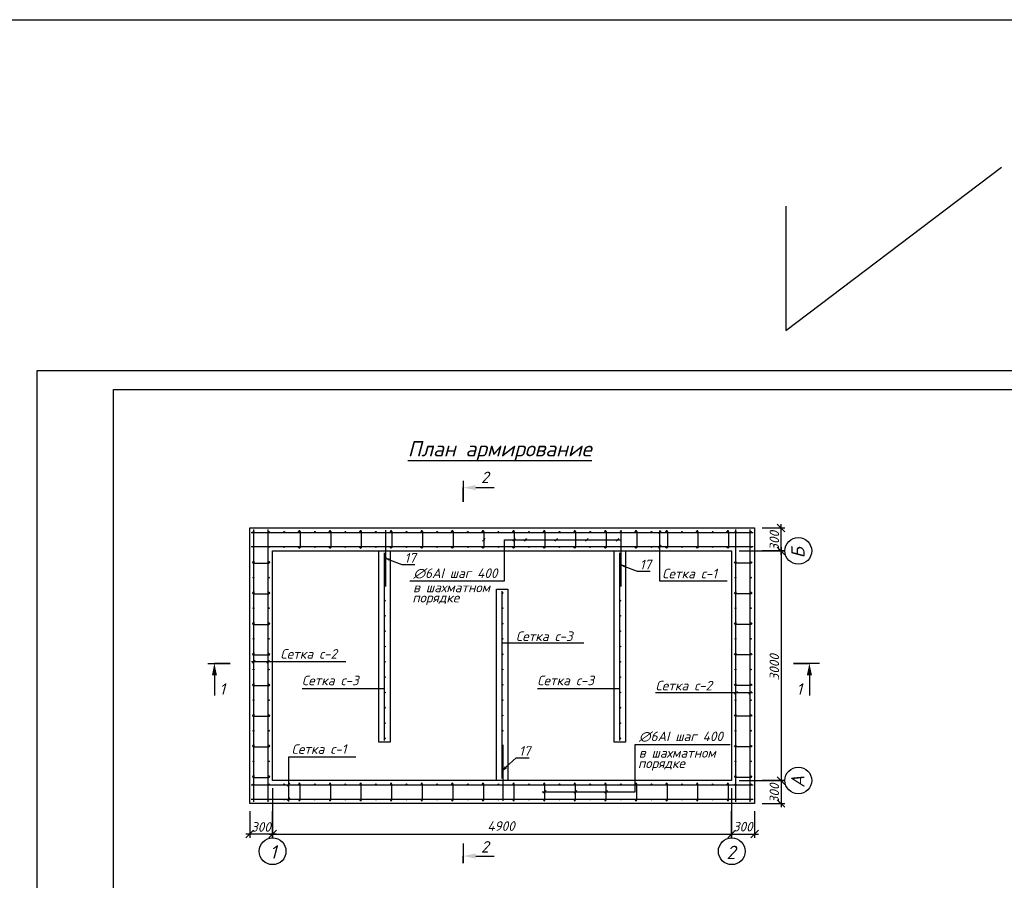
# Model space of a CAD drawing. Extents: x -119078 to 1619993, y 264752 to 340742.
# Tile 200 of 220: x 1076433 to 1102171, y 313592 to 336081. Entities that reach past the tile are written whole.
import ezdxf

# ---------------------------------------------------------------- set-up
doc = ezdxf.new("R2010")
doc.units = 0
doc.header["$MEASUREMENT"] = 0
doc.linetypes.add('CONTI', pattern=[0])
doc.layers.get('0').update_dxf_attribs({"color": 250, "linetype": 'CONTI'})
for name, color, linetype in [('PDF _Геометрия', 250, 'Continuous'), ('PDF _Сплошная заливка', 7, 'Continuous'), ('PDF _Текст', 7, 'Continuous'), ('Ярлык', 1, 'Continuous')]:
    doc.layers.add(name, color=color, linetype=linetype)
doc.styles.add('ISO', font='times.ttf')
doc.styles.add('PDF ISOCPEUR Italic', font='isocpeui.ttf')

msp = doc.modelspace()

# ---------------------------------------------------------------- linework, layer by layer
at = {"color": 3}
for p, q in [((1096461.742, 327958.239), (1102101.001, 332225.887)), ((1096461.742, 331205.182), (1096461.742, 327958.239))]:
    msp.add_line(p, q, dxfattribs=at)
msp.add_lwpolyline([(1184862.133, 291930.005), (1030083.107, 291930.005), (1030083.107, 336080.888), (1184862.133, 336080.888)], close=True, dxfattribs=at)
at = {"layer": 'PDF _Геометрия', "lineweight": -3}
msp.add_line((1076887.037, 297220.375), (1076887.037, 326913.75), dxfattribs=at)
msp.add_lwpolyline([(1076887.037, 326913.75), (1118882.801, 326913.75), (1118882.801, 297220.375), (1076887.037, 297220.375)], dxfattribs=at)
at = {"layer": 'PDF _Геометрия', "lineweight": 30}
msp.add_lwpolyline([(1078885.223, 326414.204), (1118383.255, 326414.204), (1118383.255, 297719.921), (1078885.223, 297719.921)], close=True, dxfattribs=at)
at = {"layer": 'PDF _Геометрия', "color": 7, "lineweight": -3}
for points in [[(1086577.39, 324559.955), (1091390.816, 324559.955)], [(1088029.462, 324026.542), (1088029.462, 323484.662), (1088029.462, 323852.971)], [(1088355.437, 323852.971), (1088833.816, 323852.971)], [(1082555.619, 315640.089), (1082555.619, 322756.508)], [(1082932.395, 315640.089), (1082932.395, 322756.508)], [(1095154.348, 315640.089), (1095154.348, 322756.508)], [(1095531.124, 315640.089), (1095531.124, 322756.508)], [(1082483.65, 322684.54), (1095603.093, 322684.54)], [(1083724.049, 322671.839), (1083724.049, 322705.707)], [(1083762.15, 322705.707), (1083762.15, 322684.54), (1083762.15, 322290.829)], [(1084524.17, 322671.839), (1084524.17, 322705.707)], [(1084562.271, 322705.707), (1084562.271, 322684.54), (1084562.271, 322290.829)], [(1085324.291, 322671.839), (1085324.291, 322705.707)], [(1085362.392, 322705.707), (1085362.392, 322684.54), (1085362.392, 322290.829)], [(1086124.412, 322671.839), (1086124.412, 322705.707)], [(1086924.533, 322671.839), (1086924.533, 322705.707)], [(1087724.654, 322671.839), (1087724.654, 322705.707)], [(1088524.775, 322671.839), (1088524.775, 322705.707)], [(1088529.008, 322451.7), (1088596.743, 322523.669)], [(1089324.895, 322671.839), (1089324.895, 322705.707)], [(1089329.129, 322451.7), (1089396.864, 322523.669)], [(1089625.453, 322451.7), (1089693.188, 322523.669)], [(1090125.016, 322671.839), (1090125.016, 322705.707)], [(1090425.574, 322451.7), (1090493.309, 322523.669)], [(1090925.137, 322671.839), (1090925.137, 322705.707)], [(1091225.695, 322451.7), (1091293.43, 322523.669)], [(1091725.258, 322671.839), (1091725.258, 322705.707)], [(1092025.816, 322451.7), (1092093.551, 322523.669)], [(1092525.379, 322671.839), (1092525.379, 322705.707)], [(1093128.259, 322650.672), (1093200.228, 322722.641)], [(1093162.127, 322731.108), (1093162.127, 321418.74), (1094923.24, 321418.74)], [(1093325.5, 322671.839), (1093325.5, 322705.707)], [(1094125.621, 322671.839), (1094125.621, 322705.707)], [(1094921.508, 322671.839), (1094921.508, 322705.707)], [(1082483.65, 322311.997), (1095603.093, 322311.997)], [(1083724.049, 322290.829), (1083724.049, 322324.697)], [(1084524.17, 322290.829), (1084524.17, 322324.697)], [(1085324.291, 322290.829), (1085324.291, 322324.697)], [(1086628.175, 321418.74), (1089108.973, 321418.74), (1089108.973, 322489.801), (1092148.585, 322489.801)], [(1093128.259, 322273.896), (1093200.228, 322345.864)], [(1094921.508, 322290.829), (1094921.508, 322324.697)], [(1085969.869, 317248.798), (1085969.869, 322146.892)], [(1086092.638, 321957.318), (1086007.97, 322008.12), (1086105.339, 321986.953)], [(1086007.97, 322008.12), (1086101.105, 321970.019), (1086418.614, 321847.249), (1086486.349, 321847.249), (1086761.523, 321847.249)], [(1092121.018, 317248.798), (1092121.018, 322146.892)], [(1082568.319, 321918.286), (1082534.451, 321918.286)], [(1082534.451, 321880.185), (1082555.619, 321880.185), (1082949.329, 321880.185)], [(1082949.329, 321918.286), (1082919.695, 321918.286)], [(1092243.787, 321782.816), (1092159.119, 321833.617), (1092256.488, 321812.45)], [(1092159.119, 321833.617), (1092252.254, 321795.516), (1092569.763, 321672.747), (1092637.498, 321672.747), (1092912.672, 321672.747)], [(1082568.319, 321118.165), (1082534.451, 321118.165)], [(1082534.451, 321080.064), (1082555.619, 321080.064), (1082949.329, 321080.064)], [(1082949.329, 321118.165), (1082919.695, 321118.165)], [(1089045.488, 316249.705), (1089045.488, 321147.8)], [(1082568.319, 320318.045), (1082534.451, 320318.045)], [(1082534.451, 320279.944), (1082555.619, 320279.944), (1082949.329, 320279.944)], [(1082949.329, 320318.045), (1082919.695, 320318.045)], [(1091183.377, 319784.631), (1089045.488, 319784.631)], [(1082568.319, 319517.924), (1082534.451, 319517.924)], [(1082534.451, 319479.823), (1082555.619, 319479.823), (1082949.329, 319479.823)], [(1082949.329, 319517.924), (1082919.695, 319517.924)], [(1081349.087, 319259.684), (1081937.536, 319259.684), (1081522.658, 319259.684)], [(1084955.981, 319302.018), (1082496.35, 319302.018)], [(1082521.751, 319268.15), (1082589.486, 319340.119)], [(1082894.294, 319268.15), (1082966.263, 319340.119)], [(1097343.039, 319259.684), (1096661.454, 319259.684), (1097076.332, 319259.684)], [(1081522.658, 318946.41), (1081522.658, 318417.229)], [(1097076.332, 318946.41), (1097076.332, 318417.229)], [(1082568.319, 318717.803), (1082534.451, 318717.803)], [(1082534.451, 318679.702), (1082555.619, 318679.702), (1082949.329, 318679.702)], [(1082949.329, 318717.803), (1082919.695, 318717.803)], [(1085969.869, 318599.266), (1083815.046, 318599.266)], [(1092121.018, 318599.266), (1089966.195, 318599.266)], [(1095590.393, 318493.43), (1093050.326, 318493.43)], [(1095120.48, 318455.329), (1095192.449, 318527.298)], [(1095497.257, 318455.329), (1095564.992, 318527.298)], [(1082568.319, 317917.682), (1082534.451, 317917.682)], [(1082534.451, 317879.581), (1082555.619, 317879.581), (1082949.329, 317879.581)], [(1082949.329, 317917.682), (1082919.695, 317917.682)], [(1082568.319, 317117.561), (1082534.451, 317117.561)], [(1082949.329, 317117.561), (1082919.695, 317117.561)], [(1090093.446, 315906.796), (1092523.455, 315906.796), (1092523.455, 317142.962), (1095008.486, 317142.962)], [(1082534.451, 317079.46), (1082555.619, 317079.46), (1082949.329, 317079.46)], [(1085222.133, 316812.753), (1083461.02, 316812.753), (1083461.02, 315648.556)], [(1089070.889, 316474.078), (1089142.857, 316546.046), (1089409.564, 316795.819), (1089481.533, 316795.819), (1089752.473, 316795.819)], [(1082568.319, 316317.44), (1082534.451, 316317.44)], [(1082949.329, 316317.44), (1082919.695, 316317.44)], [(1089155.558, 316533.346), (1089070.889, 316474.078), (1089134.39, 316558.746)], [(1095137.414, 316317.44), (1095167.048, 316317.44)], [(1095518.424, 316317.44), (1095552.292, 316317.44)], [(1082483.65, 316084.601), (1095603.093, 316084.601)], [(1082534.451, 316279.339), (1082555.619, 316279.339), (1082949.329, 316279.339)], [(1083427.152, 316054.967), (1083499.121, 316126.935)], [(1083724.049, 316105.768), (1083724.049, 316071.9)], [(1083762.15, 315690.89), (1083762.15, 315712.058), (1083762.15, 316105.768)], [(1084524.17, 316105.768), (1084524.17, 316071.9)], [(1084562.271, 315690.89), (1084562.271, 315712.058), (1084562.271, 316105.768)], [(1085324.291, 316105.768), (1085324.291, 316071.9)], [(1085362.392, 315690.89), (1085362.392, 315712.058), (1085362.392, 316105.768)], [(1086124.412, 316105.768), (1086124.412, 316071.9)], [(1086924.533, 316105.768), (1086924.533, 316071.9)], [(1087724.654, 316105.768), (1087724.654, 316071.9)], [(1088524.775, 316105.768), (1088524.775, 316071.9)], [(1089324.895, 316105.768), (1089324.895, 316071.9)], [(1090125.016, 316105.768), (1090125.016, 316071.9)], [(1090925.137, 316105.768), (1090925.137, 316071.9)], [(1091725.258, 316105.768), (1091725.258, 316071.9)], [(1092525.379, 316105.768), (1092525.379, 316071.9)], [(1093325.5, 316105.768), (1093325.5, 316071.9)], [(1094125.621, 316105.768), (1094125.621, 316071.9)], [(1094921.508, 316105.768), (1094921.508, 316071.9)], [(1095552.292, 316279.339), (1095531.124, 316279.339), (1095137.414, 316279.339)], [(1090129.25, 315870.812), (1090196.985, 315942.78)], [(1090929.371, 315870.812), (1090997.106, 315942.78)], [(1091729.492, 315870.812), (1091797.227, 315942.78)], [(1082483.65, 315712.058), (1095603.093, 315712.058)], [(1083427.152, 315678.19), (1083499.121, 315750.159)], [(1083724.049, 315724.758), (1083724.049, 315690.89)], [(1084524.17, 315724.758), (1084524.17, 315690.89)], [(1085324.291, 315724.758), (1085324.291, 315690.89)], [(1094921.508, 315724.758), (1094921.508, 315690.89)], [(1088029.462, 314556.328), (1088029.462, 314044.081), (1088029.462, 314226.12)], [(1088355.437, 314226.12), (1088833.816, 314226.12)]]:
    msp.add_lwpolyline(points, dxfattribs=at)
for points in [[(1082445.549, 322798.844), (1095645.428, 322798.844), (1095645.428, 315597.755), (1082445.549, 315597.755)], [(1083042.465, 322197.695), (1095044.278, 322197.695), (1095044.278, 316198.904), (1083042.465, 316198.904)], [(1085817.465, 322197.695), (1086118.039, 322197.695), (1086118.039, 317197.997), (1085817.465, 317197.997)], [(1091968.614, 322197.695), (1092269.188, 322197.695), (1092269.188, 317197.997), (1091968.614, 317197.997)], [(1088893.084, 321198.602), (1089193.659, 321198.602), (1089193.659, 316198.904), (1088893.084, 316198.904)]]:
    msp.add_lwpolyline(points, close=True, dxfattribs=at)
at = {"layer": 'PDF _Геометрия', "color": 251, "lineweight": -3, "true_color": 0x535353}
for points in [[(1095844.399, 322798.844), (1096437.082, 322798.844)], [(1096437.082, 322697.241), (1096233.876, 322896.213)], [(1096335.479, 322096.092), (1096335.479, 322896.213)], [(1096335.479, 322299.297), (1096335.479, 316097.302)], [(1095243.25, 322197.695), (1096437.082, 322197.695), (1095844.399, 322197.695)], [(1095243.25, 316198.904), (1096437.082, 316198.904), (1095844.399, 316198.904)], [(1096335.479, 316296.274), (1096335.479, 315500.386)], [(1083042.465, 315999.933), (1083042.465, 314700.265), (1083042.465, 315398.784)], [(1095044.278, 315999.933), (1095044.278, 314700.265), (1095044.278, 315398.784)], [(1095844.399, 315597.755), (1096437.082, 315597.755)], [(1096233.876, 315699.358), (1096437.082, 315500.386)], [(1082445.549, 315398.784), (1082445.549, 314700.265)], [(1095645.428, 315398.784), (1095645.428, 314700.265)], [(1082542.918, 314899.237), (1082343.946, 314700.265)], [(1083144.067, 314797.634), (1082343.946, 314797.634)], [(1082945.096, 314797.634), (1095141.648, 314797.634)], [(1094942.676, 314797.634), (1095742.797, 314797.634)], [(1095543.825, 314700.265), (1095742.797, 314899.237)]]:
    msp.add_lwpolyline(points, dxfattribs=at)
at = {"layer": 'PDF _Геометрия', "color": 1, "lineweight": -3}
for points in [[(1086007.97, 321270.569), (1086007.97, 322739.574)], [(1092159.119, 321270.569), (1092159.119, 322739.574)], [(1089070.889, 315669.723), (1089070.889, 317130.261)]]:
    msp.add_lwpolyline(points, dxfattribs=at)
at = {"layer": 'PDF _Геометрия', "color": 7, "lineweight": -3}
for points in [[(1086162.513, 322705.707), (1086162.513, 322684.54), (1086162.513, 322290.829, -0.928129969), (1086124.412, 322290.829), (1086124.412, 322324.697)], [(1086962.634, 322705.707), (1086962.634, 322684.54), (1086962.634, 322290.829, -0.928129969), (1086924.533, 322290.829), (1086924.533, 322324.697)], [(1087762.755, 322705.707), (1087762.755, 322684.54), (1087762.755, 322290.829, -0.928129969), (1087724.654, 322290.829), (1087724.654, 322324.697)], [(1088562.876, 322705.707), (1088562.876, 322684.54), (1088562.876, 322290.829, -0.928129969), (1088524.775, 322290.829), (1088524.775, 322324.697)], [(1089362.996, 322705.707), (1089362.996, 322684.54), (1089362.996, 322290.829, -0.928129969), (1089324.895, 322290.829), (1089324.895, 322324.697)], [(1090163.117, 322705.707), (1090163.117, 322684.54), (1090163.117, 322290.829, -0.928129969), (1090125.016, 322290.829), (1090125.016, 322324.697)], [(1090963.238, 322705.707), (1090963.238, 322684.54), (1090963.238, 322290.829, -0.928129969), (1090925.137, 322290.829), (1090925.137, 322324.697)], [(1091763.359, 322705.707), (1091763.359, 322684.54), (1091763.359, 322290.829, -0.928129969), (1091725.258, 322290.829), (1091725.258, 322324.697)], [(1092563.48, 322705.707), (1092563.48, 322684.54), (1092563.48, 322290.829, -0.928129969), (1092525.379, 322290.829), (1092525.379, 322324.697)], [(1093363.601, 322705.707), (1093363.601, 322684.54), (1093363.601, 322290.829, -0.928129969), (1093325.5, 322290.829), (1093325.5, 322324.697)], [(1094163.722, 322705.707), (1094163.722, 322684.54), (1094163.722, 322290.829, -0.928129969), (1094125.621, 322290.829), (1094125.621, 322324.697)], [(1094963.843, 322705.707), (1094963.843, 322684.54), (1094963.843, 322290.829, -0.928174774), (1094925.796, 322291.528)], [(1095518.424, 321918.286), (1095552.292, 321918.286, -0.928174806), (1095552.292, 321880.185), (1095531.124, 321880.185), (1095137.414, 321880.185, -0.928174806), (1095137.414, 321918.286), (1095167.048, 321918.286)], [(1095518.424, 321118.165), (1095552.292, 321118.165, -0.928174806), (1095552.292, 321080.064), (1095531.124, 321080.064), (1095137.414, 321080.064, -0.928174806), (1095137.414, 321118.165), (1095167.048, 321118.165)], [(1095518.424, 320318.045), (1095552.292, 320318.045, -0.928174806), (1095552.292, 320279.944), (1095531.124, 320279.944), (1095137.414, 320279.944, -0.928174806), (1095137.414, 320318.045), (1095167.048, 320318.045)], [(1095518.424, 319517.924), (1095552.292, 319517.924, -0.928174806), (1095552.292, 319479.823), (1095531.124, 319479.823), (1095137.414, 319479.823, -0.928174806), (1095137.414, 319517.924), (1095167.048, 319517.924)], [(1095518.424, 318717.803), (1095552.292, 318717.803, -0.928174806), (1095552.292, 318679.702), (1095531.124, 318679.702), (1095137.414, 318679.702, -0.928174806), (1095137.414, 318717.803), (1095167.048, 318717.803)], [(1095518.424, 317917.682), (1095552.292, 317917.682, -0.928174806), (1095552.292, 317879.581), (1095531.124, 317879.581), (1095137.414, 317879.581, -0.928174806), (1095137.414, 317917.682), (1095167.048, 317917.682)], [(1095518.424, 317117.561), (1095552.292, 317117.561, -0.928174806), (1095552.292, 317079.46), (1095531.124, 317079.46), (1095137.414, 317079.46, -0.928174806), (1095137.414, 317117.561), (1095167.048, 317117.561)], [(1086124.412, 315724.758), (1086124.412, 315690.89, 0.928129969), (1086162.513, 315690.89), (1086162.513, 315712.058), (1086162.513, 316105.768)], [(1086924.533, 315724.758), (1086924.533, 315690.89, 0.928129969), (1086962.634, 315690.89), (1086962.634, 315712.058), (1086962.634, 316105.768)], [(1087724.654, 315724.758), (1087724.654, 315690.89, 0.928129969), (1087762.755, 315690.89), (1087762.755, 315712.058), (1087762.755, 316105.768)], [(1088524.775, 315724.758), (1088524.775, 315690.89, 0.928129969), (1088562.876, 315690.89), (1088562.876, 315712.058), (1088562.876, 316105.768)], [(1089324.895, 315724.758), (1089324.895, 315690.89, 0.928129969), (1089362.996, 315690.89), (1089362.996, 315712.058), (1089362.996, 316105.768)], [(1090125.016, 315724.758), (1090125.016, 315690.89, 0.928129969), (1090163.117, 315690.89), (1090163.117, 315712.058), (1090163.117, 316105.768)], [(1090925.137, 315724.758), (1090925.137, 315690.89, 0.928129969), (1090963.238, 315690.89), (1090963.238, 315712.058), (1090963.238, 316105.768)], [(1091725.258, 315724.758), (1091725.258, 315690.89, 0.928129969), (1091763.359, 315690.89), (1091763.359, 315712.058), (1091763.359, 316105.768)], [(1092525.379, 315724.758), (1092525.379, 315690.89, 0.928129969), (1092563.48, 315690.89), (1092563.48, 315712.058), (1092563.48, 316105.768)], [(1093325.5, 315724.758), (1093325.5, 315690.89, 0.928129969), (1093363.601, 315690.89), (1093363.601, 315712.058), (1093363.601, 316105.768)], [(1094125.621, 315724.758), (1094125.621, 315690.89, 0.928129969), (1094163.722, 315690.89), (1094163.722, 315712.058), (1094163.722, 316105.768)], [(1094925.796, 315691.589, 0.928174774), (1094963.843, 315690.89), (1094963.843, 315712.058), (1094963.843, 316105.768)]]:
    msp.add_lwpolyline(points, format="xyb", dxfattribs=at)
at = {"layer": 'PDF _Геометрия', "color": 251, "lineweight": -3, "true_color": 0x535353}
for points in [[(1096437.082, 322096.092), (1096233.876, 322299.297)], [(1096233.876, 316296.274), (1096437.082, 316097.302)], [(1083144.067, 314899.237), (1082945.096, 314700.265)], [(1094942.676, 314700.265), (1095141.648, 314899.237)]]:
    msp.add_lwpolyline(points, close=True, dxfattribs=at)
at = {"layer": 'PDF _Геометрия', "color": 7, "lineweight": -3}
for centre in [(1082545.035, 322699.357), (1082947.213, 322699.357), (1083345.156, 322699.357), (1083747.334, 322699.357), (1084145.277, 322699.357), (1084547.454, 322699.357), (1084945.398, 322699.357), (1085347.575, 322699.357), (1085745.519, 322699.357), (1086147.696, 322699.357), (1086545.64, 322699.357), (1086943.583, 322699.357), (1087345.761, 322699.357), (1087743.704, 322699.357), (1088145.881, 322699.357), (1088543.825, 322699.357), (1088946.002, 322699.357), (1089343.946, 322699.357), (1089746.123, 322699.357), (1090144.067, 322699.357), (1090546.244, 322699.357), (1090944.188, 322699.357), (1091346.365, 322699.357), (1091744.309, 322699.357), (1092146.486, 322699.357), (1092544.43, 322699.357), (1092946.607, 322699.357), (1093344.551, 322699.357), (1093746.728, 322699.357), (1094144.672, 322699.357), (1094546.849, 322699.358), (1094944.793, 322699.358), (1095143.765, 322699.358), (1095545.942, 322699.358), (1082545.035, 322301.413), (1082947.213, 322301.413), (1083345.156, 322301.413), (1083747.334, 322301.413), (1084145.277, 322301.413), (1084547.454, 322301.413), (1084945.398, 322301.413), (1085347.575, 322301.413), (1085745.519, 322301.413), (1086147.696, 322301.413), (1086545.64, 322301.413), (1086943.583, 322301.413), (1087345.761, 322301.413), (1087743.704, 322301.413), (1088145.881, 322301.413), (1088543.825, 322301.413), (1088946.002, 322301.413), (1089343.946, 322301.413), (1089746.123, 322301.413), (1090144.067, 322301.413), (1090546.244, 322301.413), (1090944.188, 322301.413), (1091346.365, 322301.413), (1091744.309, 322301.413), (1092146.486, 322301.413), (1092544.43, 322301.413), (1092946.607, 322301.413), (1093344.551, 322301.413), (1093746.728, 322301.413), (1094144.672, 322301.413), (1094546.849, 322301.414), (1094944.793, 322301.414), (1095143.765, 322301.414), (1095545.942, 322301.414), (1085980.452, 322098.208), (1082545.035, 321899.236), (1082947.213, 321899.236), (1095143.765, 321899.237), (1095545.942, 321899.237), (1082545.035, 321501.293), (1082947.213, 321501.293), (1085980.452, 321700.264), (1092131.601, 321700.264), (1095143.765, 321501.293), (1095545.942, 321501.293), (1085980.452, 321298.087), (1092131.601, 321298.087), (1082545.035, 321099.115), (1082947.213, 321099.115), (1089056.072, 321099.115), (1095143.765, 321099.116), (1095545.942, 321099.116), (1082545.035, 320701.172), (1082947.213, 320701.172), (1085980.452, 320900.143), (1089056.072, 320701.171), (1092131.601, 320900.143), (1095143.765, 320701.172), (1095545.942, 320701.172), (1085980.452, 320502.2), (1092131.601, 320502.2), (1082545.035, 320298.995), (1082947.213, 320298.995), (1089056.072, 320298.994), (1095143.765, 320298.995), (1095545.942, 320298.995), (1085980.452, 320100.022), (1092131.601, 320100.022), (1082545.035, 319901.051), (1082947.213, 319901.051), (1085980.452, 319702.079), (1089056.072, 319901.05), (1092131.601, 319702.079), (1095143.765, 319901.051), (1095545.942, 319901.051), (1082545.035, 319498.874), (1082947.213, 319498.874), (1089056.072, 319498.873), (1095143.765, 319498.874), (1095545.942, 319498.874), (1085980.452, 319299.901), (1092131.601, 319299.901), (1082545.035, 319100.93), (1082947.213, 319100.93), (1085980.452, 318901.958), (1089056.072, 319100.93), (1092131.601, 318901.958), (1095143.765, 319100.93), (1095545.942, 319100.93), (1082545.035, 318698.753), (1082947.213, 318698.753), (1089056.072, 318698.752), (1095143.765, 318698.753), (1095545.942, 318698.753), (1085980.452, 318499.781), (1092131.601, 318499.781), (1082545.035, 318300.809), (1082947.213, 318300.809), (1089056.072, 318300.809), (1095143.765, 318300.809), (1095545.942, 318300.809), (1082545.035, 317898.632), (1082947.213, 317898.632), (1085980.452, 318101.837), (1089056.072, 317898.632), (1092131.601, 318101.837), (1095143.765, 317898.632), (1095545.942, 317898.632), (1085980.452, 317699.66), (1092131.601, 317699.66), (1082545.035, 317500.688), (1082947.213, 317500.688), (1089056.072, 317500.688), (1095143.765, 317500.688), (1095545.942, 317500.688), (1082545.035, 317098.511), (1082947.213, 317098.511), (1085980.452, 317301.716), (1089056.072, 317098.511), (1092131.601, 317301.716), (1095143.765, 317098.511), (1095545.942, 317098.511), (1082545.035, 316700.567), (1082947.213, 316700.567), (1089056.072, 316700.567), (1095143.765, 316700.568), (1095545.942, 316700.568), (1082545.035, 316298.39), (1082545.035, 316099.418), (1082947.213, 316298.39), (1082947.213, 316099.418), (1083345.156, 316099.418), (1083747.334, 316099.418), (1084145.277, 316099.418), (1084547.454, 316099.418), (1084945.398, 316099.418), (1085347.575, 316099.418), (1085745.519, 316099.418), (1086147.696, 316099.418), (1086545.64, 316099.418), (1086943.583, 316099.418), (1087345.761, 316099.418), (1087743.704, 316099.418), (1088145.881, 316099.418), (1088543.825, 316099.418), (1088946.002, 316099.418), (1089056.072, 316298.39), (1089343.946, 316099.418), (1089746.123, 316099.418), (1090144.067, 316099.418), (1090546.244, 316099.418), (1090944.188, 316099.418), (1091346.365, 316099.418), (1091744.309, 316099.418), (1092146.486, 316099.418), (1092544.43, 316099.418), (1092946.607, 316099.418), (1093344.551, 316099.418), (1093746.728, 316099.418), (1094144.672, 316099.418), (1094546.849, 316099.419), (1094944.793, 316099.419), (1095143.765, 316298.39), (1095143.765, 316099.419), (1095545.942, 316298.39), (1095545.942, 316099.419), (1082545.035, 315701.475), (1082947.213, 315701.475), (1083345.156, 315701.475), (1083747.334, 315701.475), (1084145.277, 315701.475), (1084547.454, 315701.475), (1084945.398, 315701.475), (1085347.575, 315701.475), (1085745.519, 315701.474), (1086147.696, 315701.474), (1086545.64, 315701.474), (1086943.583, 315701.474), (1087345.761, 315701.474), (1087743.704, 315701.474), (1088145.881, 315701.474), (1088543.825, 315701.474), (1088946.002, 315701.474), (1089343.946, 315701.474), (1089746.123, 315701.474), (1090144.067, 315701.474), (1090546.244, 315701.474), (1090944.188, 315701.474), (1091346.365, 315701.474), (1091744.309, 315701.474), (1092146.486, 315701.474), (1092544.43, 315701.474), (1092946.607, 315701.474), (1093344.551, 315701.474), (1093746.728, 315701.474), (1094144.672, 315701.474), (1094546.849, 315701.475), (1094944.793, 315701.475), (1095143.765, 315701.475), (1095545.942, 315701.475)]:
    msp.add_circle(centre, 10.583, dxfattribs=at)
at = {"layer": 'PDF _Геометрия', "color": 1, "lineweight": -3}
for centre in [(1096786.341, 322199.811), (1096786.341, 316201.021), (1083044.581, 314351.006), (1095046.395, 314351.006)]:
    msp.add_circle(centre, 349.259, dxfattribs=at)
at = {"layer": 'PDF _Геометрия', "color": 7, "lineweight": -3}
for centre, radius, start, end in [((1083747.333, 322707.823), 19.051, 4.2703565, 175.7296435), ((1084547.454, 322707.823), 19.051, 4.2703565, 175.7296435), ((1085347.574, 322707.823), 19.051, 4.2703565, 175.7296435), ((1086143.462, 322707.823), 19.051, 4.2693636, 175.7306364), ((1086943.583, 322707.823), 19.051, 4.2693636, 175.7306364), ((1087743.704, 322707.823), 19.051, 4.2693636, 175.7306364), ((1088543.825, 322707.823), 19.051, 4.2693636, 175.7306364), ((1089343.946, 322707.823), 19.051, 4.2693636, 175.7306364), ((1090144.067, 322707.823), 19.051, 4.2693636, 175.7306364), ((1090944.188, 322707.823), 19.051, 4.2693636, 175.7306364), ((1091744.309, 322707.823), 19.051, 4.2693636, 175.7306364), ((1092544.43, 322707.823), 19.051, 4.2693636, 175.7306364), ((1093344.55, 322707.823), 19.051, 4.2693636, 175.7306364), ((1094144.671, 322707.823), 19.051, 4.2693636, 175.7306364), ((1094944.792, 322707.824), 19.05, 4.2666054, 175.7333946), ((1083747.333, 322292.947), 19.051, 184.2703565, 355.7296435), ((1084547.454, 322292.947), 19.051, 184.2703565, 355.7296435), ((1085347.575, 322292.947), 19.051, 184.2703565, 355.7296435), ((1082540.8, 321899.236), 19.049, 94.2654445, 265.7345555), ((1082951.447, 321899.236), 19.049, 274.2654445, 85.7345555), ((1082540.8, 321099.115), 19.049, 94.2654445, 265.7345555), ((1082951.447, 321099.115), 19.049, 274.2654445, 85.7345555), ((1082540.8, 320298.994), 19.049, 94.2654445, 265.7345555), ((1082951.447, 320298.994), 19.049, 274.2654445, 85.7345555), ((1082540.8, 319498.873), 19.049, 94.2654445, 265.7345555), ((1082951.447, 319498.873), 19.049, 274.2654445, 85.7345555), ((1082540.8, 318698.752), 19.049, 94.2654445, 265.7345555), ((1082951.447, 318698.752), 19.049, 274.2654445, 85.7345555), ((1082540.8, 317898.632), 19.049, 94.2654445, 265.7345555), ((1082951.447, 317898.631), 19.049, 274.2654445, 85.7345555), ((1082540.8, 317098.511), 19.049, 94.2654445, 265.7345555), ((1082951.447, 317098.51), 19.049, 274.2654445, 85.7345555), ((1082540.8, 316302.623), 19.049, 94.2654445, 265.7345555), ((1082951.447, 316302.623), 19.049, 274.2654445, 85.7345555), ((1095139.53, 316302.623), 19.05, 94.2666034, 265.7333966), ((1095550.176, 316302.623), 19.05, 274.2666034, 85.7333966), ((1083747.333, 316107.884), 19.051, 4.2703565, 175.7296435), ((1084547.454, 316107.884), 19.051, 4.2703565, 175.7296435), ((1085347.574, 316107.884), 19.051, 4.2703565, 175.7296435), ((1086143.462, 316107.884), 19.051, 4.2693636, 175.7306364), ((1086943.583, 316107.884), 19.051, 4.2693636, 175.7306364), ((1087743.704, 316107.884), 19.051, 4.2693636, 175.7306364), ((1088543.825, 316107.884), 19.051, 4.2693636, 175.7306364), ((1089343.946, 316107.884), 19.051, 4.2693636, 175.7306364), ((1090144.067, 316107.884), 19.051, 4.2693636, 175.7306364), ((1090944.188, 316107.884), 19.051, 4.2693636, 175.7306364), ((1091744.309, 316107.884), 19.051, 4.2693636, 175.7306364), ((1092544.43, 316107.884), 19.051, 4.2693636, 175.7306364), ((1093344.55, 316107.884), 19.051, 4.2693636, 175.7306364), ((1094144.671, 316107.884), 19.051, 4.2693636, 175.7306364), ((1094944.792, 316107.885), 19.05, 4.2666054, 175.7333946), ((1083747.333, 315693.008), 19.051, 184.2703565, 355.7296435), ((1084547.454, 315693.008), 19.051, 184.2703565, 355.7296435), ((1085347.575, 315693.008), 19.051, 184.2703565, 355.7296435)]:
    msp.add_arc(centre, radius, start, end, dxfattribs=at)
at = {"layer": 'PDF _Сплошная заливка', "lineweight": 30, "transparency": 33554559}
for points in [[(1088029.462, 323852.971), (1088355.437, 323920.706), (1088355.437, 323785.236)], [(1081522.658, 319259.684), (1081590.393, 318946.41), (1081459.157, 318946.41)], [(1097076.332, 319259.684), (1097144.067, 318946.41), (1097008.597, 318946.41)], [(1088029.462, 314226.12), (1088355.437, 314293.855), (1088355.437, 314158.384)]]:
    msp.add_solid(points, dxfattribs=at)

# ---------------------------------------------------------------- texts
at = {"layer": 'PDF _Текст', "lineweight": 30, "attachment_point": 7, "style": 'PDF ISOCPEUR Italic'}
for s, insert, char_height in [('План армирование', (1086577.39, 324560.723), 399.96717), ('2', (1088490.907, 323970.929), 299.975), ('17', (1086490.343, 321892.833), 249.9795), ('17', (1092641.492, 321718.33), 249.9795), ('∅6АI шаг 400', (1086725.544, 321476.242), 249.97948), ('Сетка с-1', (1093228.946, 321483.133), 249.9795), ('в шахматном', (1086717.077, 321120.079), 249.97948), ('порядке', (1086695.91, 320785.637), 249.9795), ('Сетка с-3', (1089405.331, 319845.524), 249.9795), ('Сетка с-2', (1083249.319, 319383.231), 249.9795), ('Сетка с-3', (1083810.812, 318690.427), 249.9795), ('Сетка с-3', (1089961.961, 318690.427), 249.9795), ('1', (1081653.895, 318441.089), 299.975), ('Сетка с-2', (1093054.56, 318554.329), 249.9795), ('1', (1096737.656, 318441.089), 299.975), ('∅6АI шаг 400', (1092620.824, 317212.487), 249.97948), ('Сетка с-1', (1083541.676, 316896.629), 249.9795), ('17', (1089485.791, 316846.328), 249.9795), ('в шахматном', (1092616.591, 316797.612), 249.97948), ('порядке', (1092595.423, 316458.937), 249.9795), ('1', (1082972.1, 314158.198), 349.971), ('2', (1088490.907, 314317.2), 299.975), ('2', (1094905.622, 314145.639), 349.971)]:
    msp.add_mtext(s, dxfattribs=dict(at, insert=insert, char_height=char_height))
at = {"layer": 'PDF _Текст', "color": 251, "lineweight": 30, "true_color": 0x535353, "char_height": 249.9795, "attachment_point": 7, "rotation": 90, "style": 'PDF ISOCPEUR Italic'}
for s, insert in [('300', (1096284.678, 322201.928)), ('3000', (1096284.678, 318810.939)), ('300', (1096284.678, 315601.989))]:
    msp.add_mtext(s, dxfattribs=dict(at, insert=insert))
at = {"layer": 'PDF _Текст', "lineweight": 30, "char_height": 349.971, "attachment_point": 7, "rotation": 90, "style": 'PDF ISOCPEUR Italic'}
for s, insert in [('Б', (1096949.328, 322007.19)), ('А', (1096949.328, 316008.399))]:
    msp.add_mtext(s, dxfattribs=dict(at, insert=insert))
at = {"layer": 'PDF _Текст', "color": 251, "lineweight": 30, "true_color": 0x535353, "char_height": 249.9795, "attachment_point": 7, "style": 'PDF ISOCPEUR Italic'}
for s, insert in [('300', (1082479.48, 314861.091)), ('4900', (1088658.913, 314884.058)), ('300', (1095073.669, 314869.005))]:
    msp.add_mtext(s, dxfattribs=dict(at, insert=insert))
at = {"layer": 'Ярлык', "color": 165, "lineweight": 50, "char_height": 253.56783, "attachment_point": 1, "style": 'ISO'}
for s, insert, width in [('\\pi5485.19957;{\\fISOCPEUR|b0|i1|c204|p34;\\H2.7606x;\\C167;\\c8277566;ООО  \\fISOCPEUR|b0|i1|c0|p34;"UNIVER  PRO STILE"\\fISOCPEUR|b1|i1|c204|p34;\\Q15;\\T1.25; \\fArial|b1|i0|c204|p34;\\H0.36224x;\\T1.15;   \\fArial|b0|i0|c204|p34;\\T1;          }', (-90957.556, 325671.286), 25625.47242), ('\\pi5485.19957;{\\fISOCPEUR|b0|i1|c204|p34;\\H2.7606x;\\C167;\\c8277566;ООО  \\fISOCPEUR|b0|i1|c0|p34;"UNIVER  PRO STILE"\\fISOCPEUR|b1|i1|c204|p34;\\Q15;\\T1.25; \\fArial|b1|i0|c204|p34;\\H0.36224x;\\T1.15;   \\fArial|b0|i0|c204|p34;\\T1;          }', (-41908.934, 325671.286), 25625.47242), ('{\\C167;\\c8277566;             \\P\\P\\pi6540.45083;\\fISOCPEUR|b0|i1|c204|p34;\\H0.98593x;Лицензия  \\fISOCPEUR|b0|i1|c0|p34;№ 072193 \\fISOCPEUR|b0|i1|c204|p34;от \\fISOCPEUR|b0|i1|c0|p34;3 \\fISOCPEUR|b0|i1|c204|p34;апреля \\fISOCPEUR|b0|i1|c0|p34;202\\fISOCPEUR|b0|i1|c204|p34;3г\\fISOCPEUR|b0|i1|c0|p34;. \\P\\pi2223.49782;\\fISOCPEUR|b0|i1|c204|p34;Министерство строительства и жилищно-коммунального хозяйства Республики Узбекистан}', (-89126.802, 324659.709), 19682.04146), ('{\\C167;\\c8277566;             \\P\\P\\pi6540.45083;\\fISOCPEUR|b0|i1|c204|p34;\\H0.98593x;Лицензия  \\fISOCPEUR|b0|i1|c0|p34;№ 072193 \\fISOCPEUR|b0|i1|c204|p34;от \\fISOCPEUR|b0|i1|c0|p34;3 \\fISOCPEUR|b0|i1|c204|p34;апреля \\fISOCPEUR|b0|i1|c0|p34;202\\fISOCPEUR|b0|i1|c204|p34;3г\\fISOCPEUR|b0|i1|c0|p34;. \\P\\pi2223.49782;\\fISOCPEUR|b0|i1|c204|p34;Министерство строительства и жилищно-коммунального хозяйства Республики Узбекистан}', (-40078.181, 324659.709), 19682.04146)]:
    msp.add_mtext(s, dxfattribs=dict(at, insert=insert, width=width))

doc.saveas('drawing.dxf')
